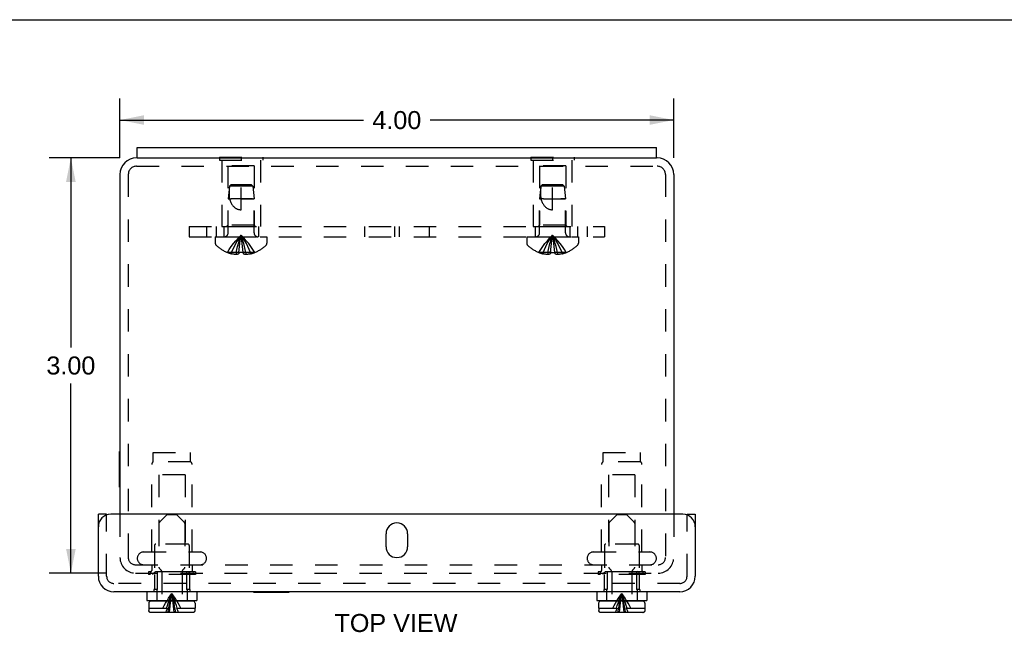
# Model space of a CAD drawing. Header units: inches. Extents: x 0 to 29.5, y 0 to 19.1.
# Tile 4 of 5: x 7.1 to 14.2, y 14.7 to 19.1. Entities that reach past the tile are written whole.
import ezdxf

# ---------------------------------------------------------------- set-up
doc = ezdxf.new("R2010")
doc.units = ezdxf.units.IN
doc.header["$LTSCALE"] = 1.621581
doc.header["$MEASUREMENT"] = 0
doc.linetypes.add('HIDDEN', pattern=[0.2, 0.1, -0.1])
doc.layers.get('0').update_dxf_attribs({"linetype": 'CONTINUOUS'})
for name, color, linetype in [('DEFAULT_2', 8, 'HIDDEN'), ('DIMENSIONS', 7, 'CONTINUOUS'), ('DOOR_ASSEMBLY', 7, 'CONTINUOUS'), ('SUBPANEL', 7, 'CONTINUOUS')]:
    doc.layers.add(name, color=color, linetype=linetype)
doc.styles.get("Standard").update_dxf_attribs({"font": 'arial.ttf'})
doc.dimstyles.new('DIMSTYLE_1', dxfattribs={"dimtxt": 0.130073, "dimasz": 0.173431, "dimexe": 0.09, "dimexo": 0.07, "dimgap": 0.0375, "dimtad": 0, "dimtih": 1, "dimtoh": 1, "dimzin": 4, "dimdsep": 46, "dimtxsty": 'Standard', "dimblk": '_FILLED', "dimblk1": '_FILLED', "dimblk2": '_FILLED', "dimcen": 0.09, "dimadec": 3, "dimazin": 1, "dimtfac": 1, "dimtdec": 3, "dimtofl": 0, "dimtmove": 0, "dimatfit": 3, "dimldrblk": '_FILLED', "dimfxl": 0, "dimtolj": 1, "dimtzin": 4, "dimarcsym": 0})

# ---------------------------------------------------------------- blocks, each defined once
blk = doc.blocks.new('_FILLED')
at = {"color": 0, "linetype": 'ByBlock'}
blk.add_solid([(0, 0), (-1, 0.2), (-1, -0.2)], dxfattribs=at)
blk = doc.blocks.new('*D8')
at = {"layer": 'DIMENSIONS', "color": 2, "linetype": 'Continuous'}
for p, q in [((7.8375, 18.0802), (7.8375, 18.5083)), ((11.8375, 18.0802), (11.8375, 18.5083)), ((7.8375, 18.3522), (9.5957, 18.3522)), ((11.8375, 18.3522), (10.0793, 18.3522))]:
    blk.add_line(p, q, dxfattribs=at)
at = {"layer": 'DIMENSIONS', "color": 2, "linetype": 'Continuous', "xscale": 0.1734310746, "yscale": 0.1734310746, "zscale": 0.1734310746, "rotation": 180}
blk.add_blockref('_FILLED', (7.8375, 18.3522), dxfattribs=at)
at = {"layer": 'DIMENSIONS', "color": 2, "linetype": 'Continuous', "xscale": 0.1734310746, "yscale": 0.1734310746, "zscale": 0.1734310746}
blk.add_blockref('_FILLED', (11.8375, 18.3522), dxfattribs=at)
at = {"layer": 'DIMENSIONS', "color": 2, "linetype": 'Continuous', "insert": (9.8375, 18.4172), "char_height": 0.13007, "width": 0.353471, "attachment_point": 2, "line_spacing_factor": 0.9}
blk.add_mtext('4.00', dxfattribs=at)
blk = doc.blocks.new('*D9')
at = {"layer": 'DIMENSIONS', "color": 2, "linetype": 'Continuous'}
for p, q in [((7.8361, 18.0788), (7.3267, 18.0788)), ((7.4828, 18.0788), (7.4828, 16.7088)), ((7.4828, 15.0788), (7.4828, 16.4487)), ((7.7381, 15.0788), (7.3267, 15.0788))]:
    blk.add_line(p, q, dxfattribs=at)
at = {"layer": 'DIMENSIONS', "color": 2, "linetype": 'Continuous', "xscale": 0.1734310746, "yscale": 0.1734310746, "zscale": 0.1734310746}
for p, rotation in [((7.4828, 18.0788), 90), ((7.4828, 15.0788), 270)]:
    blk.add_blockref('_FILLED', p, dxfattribs=dict(at, rotation=rotation))
at = {"layer": 'DIMENSIONS', "color": 2, "linetype": 'Continuous', "insert": (7.4828, 16.6438), "char_height": 0.13007, "width": 0.353471, "attachment_point": 2, "line_spacing_factor": 0.9}
blk.add_mtext('3.00', dxfattribs=at)

msp = doc.modelspace()

# ---------------------------------------------------------------- linework, layer by layer
at = {"color": 7, "linetype": 'Continuous'}
for p, q in [((0, 19.0774), (29.4833, 19.0774)), ((7.9625, 18.0788), (7.9625, 18.1538)), ((11.7125, 18.0788), (11.7125, 18.1538)), ((7.9625, 18.0788), (11.7125, 18.0788)), ((7.8335, 15.7008), (7.8335, 15.9568)), ((7.8335, 15.9568), (7.8375, 15.9568)), ((7.8335, 15.7008), (7.8375, 15.7008))]:
    msp.add_line(p, q, dxfattribs=at)
at = {"color": 3, "linetype": 'Continuous'}
for p, q in [((7.9625, 18.1538), (11.7125, 18.1538)), ((7.9625, 18.0788), (7.9575, 18.0788)), ((11.7175, 18.0788), (11.7125, 18.0788)), ((7.8375, 17.9588), (7.8375, 15.5038)), ((11.8375, 17.9588), (11.8375, 15.5038))]:
    msp.add_line(p, q, dxfattribs=at)
for centre, start, end in [((7.9575, 17.9588), 90, 180), ((11.7175, 17.9588), 0, 90)]:
    msp.add_arc(centre, 0.12, start, end, dxfattribs=at)
at = {"layer": 'DEFAULT_2', "color": 8, "linetype": 'HIDDEN'}
for p, q in [((8.5565, 18.0838), (8.5565, 18.0628)), ((8.5565, 18.0838), (8.8685, 18.0838)), ((8.7125, 18.0838), (8.7125, 18.0628)), ((8.8685, 18.0838), (8.8685, 18.0628)), ((10.8065, 18.0838), (10.8065, 18.0628)), ((10.8065, 18.0838), (11.1185, 18.0838)), ((10.9625, 18.0838), (10.9625, 18.0628)), ((11.1185, 18.0838), (11.1185, 18.0628)), ((7.9575, 18.0188), (11.7175, 18.0188)), ((8.5565, 18.0628), (8.8685, 18.0628)), ((8.5725, 18.0628), (8.5725, 17.5838)), ((8.6175, 18.0213), (8.6175, 17.5938)), ((8.8075, 18.0213), (8.6175, 18.0213)), ((8.8075, 18.0213), (8.8075, 17.5938)), ((8.8525, 18.0628), (8.8525, 17.5838)), ((10.8065, 18.0628), (11.1185, 18.0628)), ((10.8225, 18.0628), (10.8225, 17.5838)), ((10.8675, 18.0213), (10.8675, 17.5938)), ((11.0575, 18.0213), (10.8675, 18.0213)), ((11.0575, 18.0213), (11.0575, 17.5938)), ((11.1025, 18.0628), (11.1025, 17.5838)), ((7.8975, 17.9588), (7.8975, 15.2008)), ((11.7775, 17.9588), (11.7775, 15.2008)), ((8.6275, 17.8738), (8.6185, 17.7838)), ((8.6385, 17.8838), (8.6275, 17.8738)), ((8.7975, 17.8738), (8.6275, 17.8738)), ((8.7865, 17.8838), (8.6385, 17.8838)), ((8.7125, 17.7038), (8.7125, 17.8838)), ((8.7865, 17.8838), (8.7975, 17.8738)), ((8.7975, 17.8738), (8.8065, 17.7838)), ((10.8775, 17.8738), (10.8685, 17.7838)), ((10.8885, 17.8838), (10.8775, 17.8738)), ((11.0475, 17.8738), (10.8775, 17.8738)), ((11.0365, 17.8838), (10.8885, 17.8838)), ((10.9625, 17.7038), (10.9625, 17.8838)), ((11.0365, 17.8838), (11.0475, 17.8738)), ((11.0475, 17.8738), (11.0565, 17.7838)), ((8.6185, 17.537), (8.6185, 17.7838)), ((8.6188, 17.7838), (8.6185, 17.7838)), ((8.6185, 17.7838), (8.6403, 17.7838)), ((8.7125, 17.7838), (8.7897, 17.7838)), ((8.7941, 17.7838), (8.7731, 17.7838)), ((8.7897, 17.7838), (8.8061, 17.7838)), ((8.8051, 17.7838), (8.8009, 17.7838)), ((8.8065, 17.7838), (8.8061, 17.7838)), ((8.8065, 17.537), (8.8065, 17.7838)), ((10.8685, 17.537), (10.8685, 17.7838)), ((10.8685, 17.7838), (10.8784, 17.7838)), ((10.8688, 17.7838), (10.8685, 17.7838)), ((10.8959, 17.7838), (11.0561, 17.7838)), ((11.0291, 17.7838), (11.0231, 17.7838)), ((11.0551, 17.7838), (11.0291, 17.7838)), ((11.0565, 17.7838), (11.0561, 17.7838)), ((11.0565, 17.537), (11.0565, 17.7838)), ((8.5725, 17.5838), (8.8525, 17.5838)), ((8.6175, 17.5938), (8.6075, 17.5838)), ((8.8075, 17.5938), (8.6175, 17.5938)), ((8.8075, 17.5938), (8.8175, 17.5838)), ((10.8225, 17.5838), (11.1025, 17.5838)), ((10.8675, 17.5938), (10.8575, 17.5838)), ((11.0575, 17.5938), (10.8675, 17.5938)), ((11.0575, 17.5938), (11.0675, 17.5838)), ((8.526, 17.5088), (8.526, 17.4622)), ((8.526, 17.5088), (8.899, 17.5088)), ((8.899, 17.5088), (8.899, 17.4622)), ((10.776, 17.5088), (10.776, 17.4622)), ((10.776, 17.5088), (11.149, 17.5088)), ((11.149, 17.5088), (11.149, 17.4622)), ((8.721, 17.4601), (8.7184, 17.4806)), ((8.7235, 17.4391), (8.721, 17.4603)), ((8.7259, 17.4175), (8.7235, 17.4394)), ((10.971, 17.4601), (10.9684, 17.4806)), ((10.9735, 17.4391), (10.971, 17.4603)), ((10.9759, 17.4175), (10.9735, 17.4394)), ((8.6132, 17.3958), (8.613, 17.3954)), ((8.6142, 17.3954), (8.6132, 17.3958)), ((8.697, 17.3954), (8.6142, 17.3954)), ((8.644, 17.3954), (8.644, 17.3854)), ((8.6776, 17.3954), (8.6776, 17.3804)), ((8.697, 17.3954), (8.6992, 17.4179)), ((8.697, 17.3958), (8.697, 17.3954)), ((8.697, 17.3954), (8.697, 17.3854)), ((8.728, 17.3954), (8.7258, 17.4179)), ((8.728, 17.3958), (8.728, 17.3954)), ((8.728, 17.3954), (8.728, 17.3854)), ((8.8108, 17.3954), (8.728, 17.3954)), ((8.7474, 17.3954), (8.7474, 17.3804)), ((8.781, 17.3954), (8.781, 17.3854)), ((8.8108, 17.3954), (8.8118, 17.3958)), ((8.8118, 17.3958), (8.812, 17.3954)), ((10.8632, 17.3958), (10.863, 17.3954)), ((10.8642, 17.3954), (10.8632, 17.3958)), ((10.947, 17.3954), (10.8642, 17.3954)), ((10.894, 17.3954), (10.894, 17.3854)), ((10.9276, 17.3954), (10.9276, 17.3804)), ((10.947, 17.3954), (10.9492, 17.4179)), ((10.947, 17.3958), (10.947, 17.3954)), ((10.947, 17.3958), (10.9522, 17.3956)), ((10.947, 17.3954), (10.947, 17.3854)), ((10.9573, 17.3954), (10.9522, 17.3956)), ((10.978, 17.3954), (10.9758, 17.4179)), ((10.978, 17.3958), (10.978, 17.3954)), ((11.0608, 17.3954), (10.978, 17.3954)), ((10.978, 17.3954), (10.978, 17.3854)), ((10.9974, 17.3954), (10.9974, 17.3804)), ((11.031, 17.3954), (11.031, 17.3854)), ((11.0618, 17.3958), (11.0608, 17.3954)), ((11.0618, 17.3958), (11.062, 17.3954)), ((8.0775, 15.8823), (8.0775, 15.9513)), ((8.0775, 15.9513), (8.3475, 15.9513)), ((8.3475, 15.8823), (8.3475, 15.9513)), ((11.3275, 15.9513), (11.5975, 15.9513)), ((11.3275, 15.8823), (11.3275, 15.9513)), ((11.5975, 15.8823), (11.5975, 15.9513)), ((8.0665, 15.2313), (8.0665, 15.8644)), ((8.3475, 15.8823), (8.0775, 15.8823)), ((8.3585, 15.2313), (8.3585, 15.8644)), ((11.3165, 15.2313), (11.3165, 15.8644)), ((11.5975, 15.8823), (11.3275, 15.8823)), ((11.6085, 15.2313), (11.6085, 15.8644)), ((8.1175, 15.7888), (8.1175, 15.2888)), ((8.3075, 15.7888), (8.1175, 15.7888)), ((8.3075, 15.7888), (8.3075, 15.2888)), ((11.5575, 15.7888), (11.3675, 15.7888)), ((11.3675, 15.7888), (11.3675, 15.2888)), ((11.5575, 15.7888), (11.5575, 15.2888)), ((7.8375, 15.5038), (7.8375, 15.1908)), ((11.8375, 15.5038), (11.8375, 15.2008)), ((8.0087, 15.2313), (8.4162, 15.2313)), ((8.0875, 15.2788), (8.0875, 15.0688)), ((8.3275, 15.2888), (8.0975, 15.2888)), ((8.3375, 15.2788), (8.3375, 15.0688)), ((11.2587, 15.2313), (11.6662, 15.2313)), ((11.3375, 15.2788), (11.3375, 15.0688)), ((11.5775, 15.2888), (11.3475, 15.2888)), ((11.5875, 15.2788), (11.5875, 15.0688)), ((7.8975, 15.2008), (7.8975, 15.1908)), ((7.9495, 15.1388), (11.7304, 15.1388)), ((8.0425, 15.0868), (8.0425, 15.0688)), ((8.3825, 15.0868), (8.0425, 15.0868)), ((8.0665, 15.1388), (8.0665, 15.0968)), ((8.3585, 15.1388), (8.3585, 15.0968)), ((8.3825, 15.0868), (8.3825, 15.0688)), ((11.6325, 15.0868), (11.2925, 15.0868)), ((11.2925, 15.0868), (11.2925, 15.0688)), ((11.3165, 15.1388), (11.3165, 15.0968)), ((11.6085, 15.1388), (11.6085, 15.0968)), ((11.6325, 15.0868), (11.6325, 15.0688)), ((7.9495, 15.0788), (8.5936, 15.0788)), ((8.3825, 15.0688), (8.0425, 15.0688)), ((8.5937, 15.0788), (11.7304, 15.0788)), ((11.6325, 15.0688), (11.2925, 15.0688))]:
    msp.add_line(p, q, dxfattribs=at)
for points in [[(8.6276, 17.8738), (8.6266, 17.8623), (8.6259, 17.8507), (8.6255, 17.8389), (8.6253, 17.8272), (8.6255, 17.8157), (8.6261, 17.8046), (8.6271, 17.7939), (8.6284, 17.7838)], [(8.6276, 17.8738), (8.6304, 17.8764), (8.6332, 17.879), (8.6359, 17.8814)], [(10.8776, 17.8738), (10.8766, 17.8623), (10.8759, 17.8507), (10.8755, 17.8389), (10.8753, 17.8272), (10.8755, 17.8157), (10.8761, 17.8046), (10.8771, 17.7939), (10.8784, 17.7838)], [(10.8776, 17.8738), (10.8804, 17.8764), (10.8832, 17.879), (10.8859, 17.8814), (10.8885, 17.8838)], [(8.6284, 17.7838), (8.6305, 17.7764), (8.6328, 17.7695), (8.6353, 17.7631), (8.638, 17.7571), (8.6407, 17.7515), (8.6436, 17.7463), (8.6466, 17.7416), (8.6496, 17.7372), (8.6527, 17.7333), (8.6558, 17.7297), (8.659, 17.7264), (8.6621, 17.7235), (8.6653, 17.7208), (8.6685, 17.7183), (8.6717, 17.7161), (8.675, 17.7141), (8.6783, 17.7122), (8.6817, 17.7105), (8.6852, 17.709), (8.6889, 17.7077), (8.6926, 17.7065), (8.6965, 17.7055), (8.7005, 17.7048), (8.7045, 17.7042), (8.7085, 17.7039), (8.7125, 17.7038)], [(8.7731, 17.7838), (8.6584, 17.7838), (8.6519, 17.7838), (8.6459, 17.7838), (8.6403, 17.7838)], [(10.8959, 17.7838), (10.8771, 17.7838), (10.874, 17.7838)], [(10.8784, 17.7838), (10.8805, 17.7764), (10.8828, 17.7695), (10.8853, 17.7631), (10.888, 17.7571), (10.8907, 17.7515), (10.8936, 17.7463), (10.8966, 17.7416), (10.8996, 17.7372), (10.9027, 17.7333), (10.9058, 17.7297), (10.909, 17.7264), (10.9121, 17.7235), (10.9153, 17.7208), (10.9185, 17.7183), (10.9217, 17.7161), (10.925, 17.7141), (10.9283, 17.7122), (10.9317, 17.7105), (10.9352, 17.709), (10.9389, 17.7077), (10.9426, 17.7065), (10.9465, 17.7055), (10.9505, 17.7048), (10.9545, 17.7042), (10.9585, 17.7039), (10.9625, 17.7038)], [(8.6132, 17.3958), (8.6269, 17.4179), (8.6418, 17.4394), (8.6577, 17.4603), (8.6748, 17.4806), (8.6931, 17.5003), (8.7125, 17.5194)], [(8.644, 17.3954), (8.6534, 17.4175), (8.6637, 17.4391), (8.6747, 17.4601), (8.6865, 17.4804), (8.6991, 17.5002), (8.7125, 17.5194)], [(8.6776, 17.3954), (8.6824, 17.4175), (8.6876, 17.4391), (8.6932, 17.4601), (8.6993, 17.4804), (8.7057, 17.5002), (8.7125, 17.5194)], [(8.6991, 17.4175), (8.7015, 17.4394), (8.704, 17.4603), (8.7066, 17.4806), (8.7095, 17.5003), (8.7125, 17.5194)], [(8.7014, 17.4391), (8.7039, 17.4601), (8.7066, 17.4804), (8.7095, 17.5002), (8.7125, 17.5194)], [(8.7184, 17.4804), (8.7155, 17.5002), (8.7125, 17.5194)], [(8.7184, 17.4806), (8.7155, 17.5003), (8.7125, 17.5194)], [(8.7474, 17.3954), (8.7426, 17.4175), (8.7374, 17.4391), (8.7317, 17.4601), (8.7257, 17.4804), (8.7193, 17.5002), (8.7125, 17.5194)], [(8.781, 17.3954), (8.7715, 17.4175), (8.7613, 17.4391), (8.7503, 17.4601), (8.7385, 17.4804), (8.7259, 17.5002), (8.7125, 17.5194)], [(8.8118, 17.3958), (8.7981, 17.4179), (8.7832, 17.4394), (8.7673, 17.4603), (8.7501, 17.4806), (8.7319, 17.5003), (8.7125, 17.5194)], [(10.8632, 17.3958), (10.8769, 17.4179), (10.8918, 17.4394), (10.9077, 17.4603), (10.9248, 17.4806), (10.9431, 17.5003), (10.9625, 17.5194)], [(10.894, 17.3954), (10.9034, 17.4175), (10.9137, 17.4391), (10.9247, 17.4601), (10.9365, 17.4804), (10.9491, 17.5002), (10.9625, 17.5194)], [(10.9276, 17.3954), (10.9324, 17.4175), (10.9376, 17.4391), (10.9432, 17.4601), (10.9493, 17.4804), (10.9557, 17.5002), (10.9625, 17.5194)], [(10.9491, 17.4175), (10.9515, 17.4394), (10.954, 17.4603), (10.9566, 17.4806), (10.9595, 17.5003), (10.9625, 17.5194)], [(10.9514, 17.4391), (10.9539, 17.4601), (10.9566, 17.4804), (10.9595, 17.5002), (10.9625, 17.5194)], [(10.9684, 17.4804), (10.9655, 17.5002), (10.9625, 17.5194)], [(10.9684, 17.4806), (10.9655, 17.5003), (10.9625, 17.5194)], [(11.031, 17.3954), (11.0215, 17.4175), (11.0113, 17.4391), (11.0003, 17.4601), (10.9885, 17.4804), (10.9759, 17.5002), (10.9625, 17.5194)], [(10.9974, 17.3954), (10.9926, 17.4175), (10.9874, 17.4391), (10.9817, 17.4601), (10.9757, 17.4804), (10.9693, 17.5002), (10.9625, 17.5194)], [(11.0618, 17.3958), (11.0481, 17.4179), (11.0332, 17.4394), (11.0173, 17.4603), (11.0001, 17.4806), (10.9819, 17.5003), (10.9625, 17.5194)], [(8.6776, 17.3804), (8.6736, 17.3807), (8.6695, 17.3811), (8.6654, 17.3815), (8.6613, 17.3821), (8.6571, 17.3827), (8.6528, 17.3835), (8.6485, 17.3844), (8.644, 17.3854)], [(8.697, 17.3854), (8.6946, 17.3844), (8.6921, 17.3836), (8.6897, 17.3828), (8.6873, 17.3821), (8.6849, 17.3816), (8.6824, 17.3811), (8.68, 17.3807), (8.6776, 17.3804)], [(8.728, 17.3958), (8.7228, 17.3956), (8.7177, 17.3954), (8.7125, 17.3954), (8.7073, 17.3954), (8.7022, 17.3956), (8.697, 17.3958)], [(8.7474, 17.3804), (8.745, 17.3807), (8.7425, 17.3811), (8.7401, 17.3816), (8.7377, 17.3821), (8.7353, 17.3828), (8.7328, 17.3836), (8.7304, 17.3844), (8.728, 17.3854)], [(8.781, 17.3854), (8.7765, 17.3844), (8.7722, 17.3835), (8.7679, 17.3827), (8.7637, 17.3821), (8.7595, 17.3815), (8.7555, 17.3811), (8.7514, 17.3807), (8.7474, 17.3804)], [(10.9276, 17.3804), (10.9236, 17.3807), (10.9195, 17.3811), (10.9154, 17.3815), (10.9113, 17.3821), (10.9071, 17.3827), (10.9028, 17.3835), (10.8985, 17.3844), (10.894, 17.3854)], [(10.947, 17.3854), (10.9446, 17.3844), (10.9421, 17.3836), (10.9397, 17.3828), (10.9373, 17.3821), (10.9349, 17.3816), (10.9324, 17.3811), (10.93, 17.3807), (10.9276, 17.3804)], [(10.9573, 17.3954), (10.9625, 17.3954), (10.9677, 17.3954), (10.9728, 17.3956), (10.978, 17.3958)], [(10.9974, 17.3804), (10.995, 17.3807), (10.9925, 17.3811), (10.9901, 17.3816), (10.9877, 17.3821), (10.9853, 17.3828), (10.9828, 17.3836), (10.9804, 17.3844), (10.978, 17.3854)], [(11.031, 17.3854), (11.0265, 17.3844), (11.0222, 17.3835), (11.0179, 17.3827), (11.0137, 17.3821), (11.0095, 17.3815), (11.0055, 17.3811), (11.0014, 17.3807), (10.9974, 17.3804)]]:
    msp.add_lwpolyline(points, dxfattribs=at)
for centre, radius, start, end in [((7.9575, 17.9588), 0.06, 90, 180), ((11.7175, 17.9588), 0.06, 0, 90), ((8.5903, 17.537), 0.0282, 270, 360), ((8.8347, 17.537), 0.0282, 180, 270), ((10.8403, 17.537), 0.0282, 270, 360), ((11.0847, 17.537), 0.0282, 180, 270), ((8.546, 17.4622), 0.02, 180, 226.4862), ((8.7125, 17.6376), 0.2618, 226.4862, 247.66431), ((8.7125, 17.6376), 0.2618, 292.33569, 313.5138), ((8.879, 17.4622), 0.02, 313.5138, 360), ((10.796, 17.4622), 0.02, 180, 226.4862), ((10.9625, 17.6376), 0.2618, 226.4862, 247.66431), ((10.9625, 17.6376), 0.2618, 292.33569, 313.5138), ((11.129, 17.4622), 0.02, 313.5138, 360), ((8.7125, 17.6376), 0.2614, 247.91062, 254.80589), ((8.7125, 17.6376), 0.2614, 285.19411, 292.08938), ((10.9625, 17.6376), 0.2614, 247.91062, 254.80589), ((10.9625, 17.6376), 0.2614, 285.19411, 292.08938), ((8.0865, 15.8644), 0.02, 116.74368, 180), ((8.3385, 15.8644), 0.02, 0, 63.25632), ((11.3365, 15.8644), 0.02, 116.74368, 180), ((11.5885, 15.8644), 0.02, 0, 63.25632), ((8.0087, 15.185), 0.0462, 90, 270), ((8.0975, 15.2788), 0.01, 90, 180), ((8.3275, 15.2788), 0.01, 0, 90), ((8.4162, 15.185), 0.0462, 270, 90), ((11.2587, 15.185), 0.0462, 90, 270), ((11.3475, 15.2788), 0.01, 90, 180), ((11.5775, 15.2788), 0.01, 0, 90), ((11.6662, 15.185), 0.0462, 270, 90), ((7.9495, 15.1908), 0.112, 180, 270), ((7.9495, 15.1908), 0.052, 180, 270), ((11.7255, 15.1908), 0.112, 270, 360), ((11.7255, 15.1908), 0.052, 270, 360), ((8.0565, 15.0968), 0.01, 270, 360), ((8.3685, 15.0968), 0.01, 180, 270), ((11.3065, 15.0968), 0.01, 270, 360), ((11.6185, 15.0968), 0.01, 180, 270)]:
    msp.add_arc(centre, radius, start, end, dxfattribs=at)
at = {"layer": 'DOOR_ASSEMBLY', "color": 3, "linetype": 'Continuous'}
for p, q in [((7.6812, 15.0558), (7.6812, 15.5038)), ((11.9037, 15.5038), (7.7712, 15.5038)), ((11.9937, 15.5038), (11.9937, 15.0558)), ((9.7594, 15.2694), (9.7594, 15.3631)), ((9.9156, 15.3631), (9.9156, 15.2694)), ((11.8817, 14.9438), (7.7932, 14.9438))]:
    msp.add_line(p, q, dxfattribs=at)
at = {"layer": 'DOOR_ASSEMBLY', "color": 7, "linetype": 'Continuous'}
for p, q in [((7.7412, 15.5038), (7.6812, 15.5038)), ((7.7412, 15.5038), (7.7412, 15.4986)), ((11.9337, 15.5038), (11.9937, 15.5038)), ((11.9337, 15.4986), (11.9337, 15.5038)), ((8.0315, 14.9438), (8.0315, 14.8813)), ((8.3935, 14.9438), (8.3935, 14.8813)), ((8.8032, 14.9398), (8.8032, 14.9438)), ((8.8032, 14.9398), (9.0592, 14.9398)), ((9.0592, 14.9398), (9.0592, 14.9438)), ((11.2815, 14.9438), (11.2815, 14.8813)), ((11.6435, 14.9438), (11.6435, 14.8813)), ((8.0315, 14.8813), (8.3935, 14.8813)), ((8.3645, 14.8763), (8.0605, 14.8763)), ((8.1395, 14.8813), (8.1395, 14.8763)), ((8.2855, 14.8813), (8.2855, 14.8763)), ((11.2815, 14.8813), (11.6435, 14.8813)), ((11.6145, 14.8763), (11.3105, 14.8763)), ((11.3895, 14.8813), (11.3895, 14.8763)), ((11.5355, 14.8813), (11.5355, 14.8763)), ((8.0455, 14.8613), (8.0455, 14.8263)), ((8.0463, 14.8263), (8.0455, 14.8263)), ((8.0463, 14.8263), (8.0463, 14.8083)), ((8.3795, 14.8263), (8.3787, 14.8263)), ((8.3787, 14.8263), (8.3787, 14.8083)), ((8.3795, 14.8613), (8.3795, 14.8263)), ((11.2955, 14.8613), (11.2955, 14.8263)), ((11.2963, 14.8263), (11.2955, 14.8263)), ((11.2963, 14.8263), (11.2963, 14.8083)), ((11.6295, 14.8263), (11.6287, 14.8263)), ((11.6287, 14.8263), (11.6287, 14.8083)), ((11.6295, 14.8613), (11.6295, 14.8263)), ((8.3636, 14.7933), (8.0614, 14.7933)), ((11.6136, 14.7933), (11.3114, 14.7933))]:
    msp.add_line(p, q, dxfattribs=at)
at = {"layer": 'DOOR_ASSEMBLY', "color": 8, "linetype": 'HIDDEN'}
for p, q in [((7.7412, 15.0558), (7.7412, 15.4986)), ((8.1185, 15.436), (8.1185, 15.1225)), ((8.1795, 15.5033), (8.1229, 15.4466)), ((8.1795, 15.5033), (8.2455, 15.5033)), ((8.2455, 15.5033), (8.3021, 15.4466)), ((8.3065, 15.436), (8.3065, 15.1225)), ((11.3685, 15.436), (11.3685, 15.1225)), ((11.4295, 15.5033), (11.3729, 15.4466)), ((11.4295, 15.5033), (11.4955, 15.5033)), ((11.4955, 15.5033), (11.5521, 15.4466)), ((11.5565, 15.436), (11.5565, 15.1225)), ((11.9337, 15.0558), (11.9337, 15.4986)), ((8.0883, 15.084), (8.0829, 15.0788)), ((8.0921, 15.0877), (8.0883, 15.084)), ((8.0921, 15.0877), (8.0958, 15.0913)), ((8.0958, 15.0913), (8.3292, 15.0913)), ((8.1067, 15.0913), (8.1067, 14.9613)), ((8.1351, 15.0996), (8.1229, 15.1119)), ((8.1395, 15.089), (8.1395, 14.8813)), ((8.2855, 15.089), (8.2855, 14.8813)), ((8.2899, 15.0996), (8.3021, 15.1119)), ((8.3183, 15.0913), (8.3183, 14.9613)), ((8.3329, 15.0877), (8.3292, 15.0913)), ((8.3329, 15.0877), (8.3367, 15.084)), ((8.3367, 15.084), (8.3421, 15.0788)), ((11.3345, 15.0803), (11.3267, 15.0727)), ((11.3345, 15.0803), (11.3383, 15.084)), ((11.3383, 15.084), (11.3421, 15.0877)), ((11.3421, 15.0877), (11.3458, 15.0913)), ((11.3458, 15.0913), (11.5792, 15.0913)), ((11.3567, 15.0913), (11.3567, 14.9613)), ((11.3851, 15.0996), (11.3729, 15.1119)), ((11.3895, 15.089), (11.3895, 14.8813)), ((11.5355, 15.089), (11.5355, 14.8813)), ((11.5399, 15.0996), (11.5521, 15.1119)), ((11.5683, 15.0913), (11.5683, 14.9613)), ((11.5829, 15.0877), (11.5792, 15.0913)), ((11.5867, 15.084), (11.5829, 15.0877)), ((11.5867, 15.084), (11.5921, 15.0788)), ((8.0767, 15.0727), (8.0727, 15.0688)), ((8.3523, 15.0688), (8.0727, 15.0688)), ((8.0767, 15.0727), (8.0829, 15.0788)), ((8.086, 15.0688), (8.086, 14.9613)), ((8.339, 15.0688), (8.339, 14.9613)), ((8.3483, 15.0727), (8.3421, 15.0788)), ((8.3483, 15.0727), (8.3523, 15.0688)), ((11.3267, 15.0727), (11.3227, 15.0688)), ((11.6023, 15.0688), (11.3227, 15.0688)), ((11.336, 15.0688), (11.336, 14.9613)), ((11.589, 15.0688), (11.589, 14.9613)), ((11.5983, 15.0727), (11.5921, 15.0788)), ((11.5983, 15.0727), (11.6023, 15.0688)), ((11.8817, 15.0038), (7.7932, 15.0038)), ((8.0825, 14.9613), (8.0825, 14.9438)), ((8.1067, 14.9613), (8.0825, 14.9613)), ((8.1025, 14.9613), (8.1025, 14.8813)), ((8.3425, 14.9613), (8.3183, 14.9613)), ((8.3225, 14.9613), (8.3225, 14.8813)), ((8.3425, 14.9613), (8.3425, 14.9438)), ((11.3567, 14.9613), (11.3325, 14.9613)), ((11.3325, 14.9613), (11.3325, 14.9438)), ((11.3525, 14.9613), (11.3525, 14.8813)), ((11.5925, 14.9613), (11.5683, 14.9613)), ((11.5725, 14.9613), (11.5725, 14.8813)), ((11.5925, 14.9613), (11.5925, 14.9438)), ((8.1669, 14.8618), (8.1774, 14.8792)), ((8.2581, 14.8618), (8.2476, 14.8792)), ((11.4169, 14.8618), (11.4274, 14.8792)), ((11.5081, 14.8618), (11.4976, 14.8792)), ((8.0463, 14.8263), (8.1799, 14.8263)), ((8.0464, 14.8068), (8.0466, 14.8053)), ((8.047, 14.8039), (8.047, 14.8039)), ((8.0475, 14.8025), (8.0475, 14.8025)), ((8.0481, 14.8012), (8.0481, 14.8012)), ((8.0489, 14.7999), (8.0489, 14.7999)), ((8.0497, 14.7987), (8.0497, 14.7987)), ((8.0507, 14.7976), (8.0507, 14.7976)), ((8.0518, 14.7967), (8.0518, 14.7966)), ((8.053, 14.7958), (8.053, 14.7958)), ((8.0543, 14.795), (8.0543, 14.795)), ((8.2451, 14.8263), (8.3787, 14.8263)), ((8.3707, 14.795), (8.3707, 14.795)), ((8.372, 14.7958), (8.372, 14.7958)), ((8.3731, 14.7966), (8.3732, 14.7967)), ((8.3742, 14.7976), (8.3743, 14.7976)), ((8.3752, 14.7987), (8.3752, 14.7987)), ((8.3761, 14.7999), (8.3761, 14.7999)), ((8.3769, 14.8012), (8.3769, 14.8012)), ((8.3775, 14.8025), (8.3775, 14.8025)), ((8.378, 14.8039), (8.378, 14.8039)), ((11.2963, 14.8263), (11.4299, 14.8263)), ((11.2964, 14.8068), (11.2966, 14.8053)), ((11.297, 14.8039), (11.297, 14.8039)), ((11.2975, 14.8025), (11.2975, 14.8025)), ((11.2981, 14.8012), (11.2981, 14.8012)), ((11.2989, 14.7999), (11.2989, 14.7999)), ((11.2997, 14.7987), (11.2997, 14.7987)), ((11.3007, 14.7976), (11.3007, 14.7976)), ((11.3018, 14.7967), (11.3018, 14.7966)), ((11.303, 14.7958), (11.303, 14.7958)), ((11.3043, 14.795), (11.3043, 14.795)), ((11.4951, 14.8263), (11.6287, 14.8263)), ((11.6207, 14.795), (11.6207, 14.795)), ((11.622, 14.7958), (11.622, 14.7958)), ((11.6231, 14.7966), (11.6232, 14.7967)), ((11.6242, 14.7976), (11.6243, 14.7976)), ((11.6252, 14.7987), (11.6252, 14.7987)), ((11.6261, 14.7999), (11.6261, 14.7999)), ((11.6269, 14.8012), (11.6269, 14.8012)), ((11.6275, 14.8025), (11.6275, 14.8025)), ((11.628, 14.8039), (11.628, 14.8039)), ((8.0556, 14.7944), (8.0556, 14.7944)), ((8.057, 14.7939), (8.057, 14.7939)), ((8.3651, 14.7933), (8.3665, 14.7935)), ((8.368, 14.7939), (8.368, 14.7939)), ((8.3694, 14.7944), (8.3694, 14.7944)), ((11.3056, 14.7944), (11.3056, 14.7944)), ((11.307, 14.7939), (11.307, 14.7939)), ((11.3099, 14.7933), (11.3099, 14.7933)), ((11.6151, 14.7933), (11.6165, 14.7935)), ((11.618, 14.7939), (11.618, 14.7939)), ((11.6194, 14.7944), (11.6194, 14.7944))]:
    msp.add_line(p, q, dxfattribs=at)
for points in [[(8.1745, 14.8263), (8.1799, 14.8441), (8.1857, 14.8618), (8.1919, 14.8792), (8.1984, 14.8965), (8.2053, 14.9135), (8.2125, 14.9303)], [(8.1774, 14.8792), (8.1885, 14.8965), (8.2002, 14.9135), (8.2125, 14.9303)], [(8.1848, 14.7933), (8.1885, 14.817), (8.1926, 14.8404), (8.1971, 14.8634), (8.2018, 14.8861), (8.207, 14.9083), (8.2125, 14.9303)], [(8.2033, 14.8634), (8.2061, 14.8861), (8.2092, 14.9083), (8.2125, 14.9303)], [(8.2476, 14.8792), (8.2365, 14.8965), (8.2248, 14.9135), (8.2125, 14.9303)], [(8.2505, 14.8263), (8.2451, 14.8441), (8.2393, 14.8618), (8.2331, 14.8792), (8.2266, 14.8965), (8.2197, 14.9135), (8.2125, 14.9303)], [(8.2402, 14.7933), (8.2364, 14.817), (8.2324, 14.8404), (8.2279, 14.8634), (8.2231, 14.8861), (8.218, 14.9083), (8.2125, 14.9303)], [(8.2217, 14.8634), (8.2188, 14.8861), (8.2158, 14.9083), (8.2125, 14.9303)], [(11.4245, 14.8263), (11.4299, 14.8441), (11.4357, 14.8618), (11.4419, 14.8792), (11.4484, 14.8965), (11.4553, 14.9135), (11.4625, 14.9303)], [(11.4274, 14.8792), (11.4385, 14.8965), (11.4502, 14.9135), (11.4625, 14.9303)], [(11.4348, 14.7933), (11.4385, 14.817), (11.4426, 14.8404), (11.4471, 14.8634), (11.4518, 14.8861), (11.457, 14.9083), (11.4625, 14.9303)], [(11.4533, 14.8634), (11.4561, 14.8861), (11.4592, 14.9083), (11.4625, 14.9303)], [(11.4976, 14.8792), (11.4865, 14.8965), (11.4748, 14.9135), (11.4625, 14.9303)], [(11.5005, 14.8263), (11.4951, 14.8441), (11.4893, 14.8618), (11.4831, 14.8792), (11.4766, 14.8965), (11.4697, 14.9135), (11.4625, 14.9303)], [(11.4902, 14.7933), (11.4864, 14.817), (11.4824, 14.8404), (11.4779, 14.8634), (11.4731, 14.8861), (11.468, 14.9083), (11.4625, 14.9303)], [(11.4717, 14.8634), (11.4688, 14.8861), (11.4658, 14.9083), (11.4625, 14.9303)], [(8.1478, 14.8263), (8.157, 14.8441), (8.1669, 14.8618)], [(8.1799, 14.8263), (8.1775, 14.8211), (8.1751, 14.8158), (8.1727, 14.8104), (8.1703, 14.8048), (8.1679, 14.7991), (8.1655, 14.7933)], [(8.196, 14.7933), (8.1982, 14.817), (8.2006, 14.8404), (8.2033, 14.8634)], [(8.229, 14.7933), (8.2268, 14.817), (8.2243, 14.8404), (8.2217, 14.8634)], [(8.2451, 14.8263), (8.2475, 14.8211), (8.2499, 14.8158), (8.2523, 14.8104), (8.2547, 14.8048), (8.2571, 14.7991), (8.2595, 14.7933)], [(8.2772, 14.8263), (8.268, 14.8441), (8.2581, 14.8618)], [(11.3978, 14.8263), (11.407, 14.8441), (11.4169, 14.8618)], [(11.4299, 14.8263), (11.4275, 14.8211), (11.4251, 14.8158), (11.4227, 14.8104), (11.4203, 14.8048), (11.4179, 14.7991), (11.4155, 14.7933)], [(11.446, 14.7933), (11.4482, 14.817), (11.4506, 14.8404), (11.4533, 14.8634)], [(11.479, 14.7933), (11.4768, 14.817), (11.4743, 14.8404), (11.4717, 14.8634)], [(11.4951, 14.8263), (11.4975, 14.8211), (11.4999, 14.8158), (11.5023, 14.8104), (11.5047, 14.8048), (11.5071, 14.7991), (11.5095, 14.7933)], [(11.5272, 14.8263), (11.518, 14.8441), (11.5081, 14.8618)]]:
    msp.add_lwpolyline(points, dxfattribs=at)
at = {"layer": 'DOOR_ASSEMBLY', "color": 7, "linetype": 'Continuous'}
for points in [[(8.0614, 14.7933), (8.0599, 14.7933), (8.0585, 14.7935), (8.057, 14.7939), (8.0556, 14.7944), (8.0543, 14.795), (8.053, 14.7958), (8.0518, 14.7966), (8.0507, 14.7976), (8.0497, 14.7987), (8.0489, 14.7999), (8.0481, 14.8012), (8.0475, 14.8025), (8.047, 14.8039), (8.0466, 14.8053), (8.0464, 14.8068), (8.0463, 14.8083)], [(8.3787, 14.8083), (8.3786, 14.8068), (8.3784, 14.8053), (8.378, 14.8039), (8.3775, 14.8025), (8.3769, 14.8012), (8.3761, 14.7999), (8.3752, 14.7987), (8.3743, 14.7976), (8.3732, 14.7967), (8.372, 14.7958), (8.3707, 14.795), (8.3694, 14.7944), (8.368, 14.7939), (8.3665, 14.7935), (8.3651, 14.7933), (8.3636, 14.7933)], [(11.3114, 14.7933), (11.3099, 14.7933), (11.3085, 14.7935), (11.307, 14.7939), (11.3056, 14.7944), (11.3043, 14.795), (11.303, 14.7958), (11.3018, 14.7966), (11.3007, 14.7976), (11.2997, 14.7987), (11.2989, 14.7999), (11.2981, 14.8012), (11.2975, 14.8025), (11.297, 14.8039), (11.2966, 14.8053), (11.2964, 14.8068), (11.2963, 14.8083)], [(11.6287, 14.8083), (11.6286, 14.8068), (11.6284, 14.8053), (11.628, 14.8039), (11.6275, 14.8025), (11.6269, 14.8012), (11.6261, 14.7999), (11.6252, 14.7987), (11.6243, 14.7976), (11.6232, 14.7967), (11.622, 14.7958), (11.6207, 14.795), (11.6194, 14.7944), (11.618, 14.7939), (11.6165, 14.7935), (11.6151, 14.7933), (11.6136, 14.7933)]]:
    msp.add_lwpolyline(points, dxfattribs=at)
at = {"layer": 'DOOR_ASSEMBLY', "color": 3, "linetype": 'Continuous'}
for centre, radius, start, end in [((7.7712, 15.4138), 0.09, 90, 180), ((9.8375, 15.3631), 0.0781, 0, 180), ((11.9037, 15.4138), 0.09, 0, 90), ((9.8375, 15.2694), 0.0781, 180, 360), ((7.7932, 15.0558), 0.112, 180, 270), ((11.8817, 15.0558), 0.112, 270, 360)]:
    msp.add_arc(centre, radius, start, end, dxfattribs=at)
at = {"layer": 'DOOR_ASSEMBLY', "color": 8, "linetype": 'HIDDEN'}
for centre, radius, start, end in [((8.1335, 15.436), 0.015, 134.99999, 180), ((8.2915, 15.436), 0.015, 0, 45.00001), ((11.3835, 15.436), 0.015, 134.99999, 180), ((11.5415, 15.436), 0.015, 0, 45.00001), ((8.1335, 15.1225), 0.015, 180, 224.99995), ((8.1245, 15.089), 0.015, 0, 44.99994), ((8.3005, 15.089), 0.015, 135.00006, 180), ((8.2915, 15.1225), 0.015, 315.00005, 360), ((11.3835, 15.1225), 0.015, 180, 224.99995), ((11.3745, 15.089), 0.015, 0, 44.99994), ((11.5505, 15.089), 0.015, 135.00006, 180), ((11.5415, 15.1225), 0.015, 315.00005, 360), ((7.7932, 15.0558), 0.052, 180, 270), ((11.8817, 15.0558), 0.052, 270, 360)]:
    msp.add_arc(centre, radius, start, end, dxfattribs=at)
at = {"layer": 'DOOR_ASSEMBLY', "color": 7, "linetype": 'Continuous'}
for centre, start, end in [((8.0605, 14.8613), 90, 180), ((8.3645, 14.8613), 0, 90), ((11.3105, 14.8613), 90, 180), ((11.6145, 14.8613), 0, 90)]:
    msp.add_arc(centre, 0.015, start, end, dxfattribs=at)
at = {"layer": 'SUBPANEL', "color": 8, "linetype": 'HIDDEN'}
for p, q in [((8.3375, 17.5838), (8.3375, 17.5088)), ((8.3375, 17.5838), (11.3375, 17.5838)), ((8.4625, 17.5838), (8.4625, 17.5088)), ((8.5315, 17.5838), (8.5315, 17.5088)), ((8.5875, 17.5838), (8.5875, 17.5088)), ((8.8375, 17.5838), (8.8375, 17.5088)), ((9.6035, 17.5838), (9.6035, 17.5088)), ((9.8215, 17.5838), (9.8215, 17.5088)), ((9.8535, 17.5838), (9.8535, 17.5088)), ((10.0715, 17.5838), (10.0715, 17.5088)), ((10.8375, 17.5838), (10.8375, 17.5088)), ((11.0875, 17.5838), (11.0875, 17.5088)), ((11.1435, 17.5838), (11.1435, 17.5088)), ((11.2125, 17.5838), (11.2125, 17.5088)), ((11.3375, 17.5838), (11.3375, 17.5088)), ((8.3375, 17.5088), (11.3375, 17.5088))]:
    msp.add_line(p, q, dxfattribs=at)

# ---------------------------------------------------------------- texts
at = {"layer": 'DIMENSIONS', "color": 2, "linetype": 'Continuous', "insert": (9.8312, 14.7833), "char_height": 0.13007, "width": 0.886336, "attachment_point": 2, "line_spacing_factor": 0.9}
msp.add_mtext('TOP VIEW', dxfattribs=at)

# ---------------------------------------------------------------- dimensions: what is measured, and where the dimension line sits
at = {"layer": 'DIMENSIONS', "color": 2, "linetype": 'Continuous'}
dim = msp.add_linear_dim(base=(11.8375, 18.3522), p1=(7.8375, 18.0102), p2=(11.8375, 18.0102), dimstyle='DIMSTYLE_1', dxfattribs=at)
dim.commit()
dim.dimension.update_dxf_attribs({"geometry": '*D8', "text_midpoint": (9.8342, 18.3515), "dimtype": 160})
dim = msp.add_linear_dim(base=(7.4828, 15.0788), p1=(7.9061, 18.0788), p2=(7.8081, 15.0788), angle=270, dimstyle='DIMSTYLE_1', dxfattribs=at)
dim.commit()
dim.dimension.update_dxf_attribs({"geometry": '*D9', "text_midpoint": (7.4827, 16.578), "dimtype": 160})

doc.saveas('drawing.dxf')
